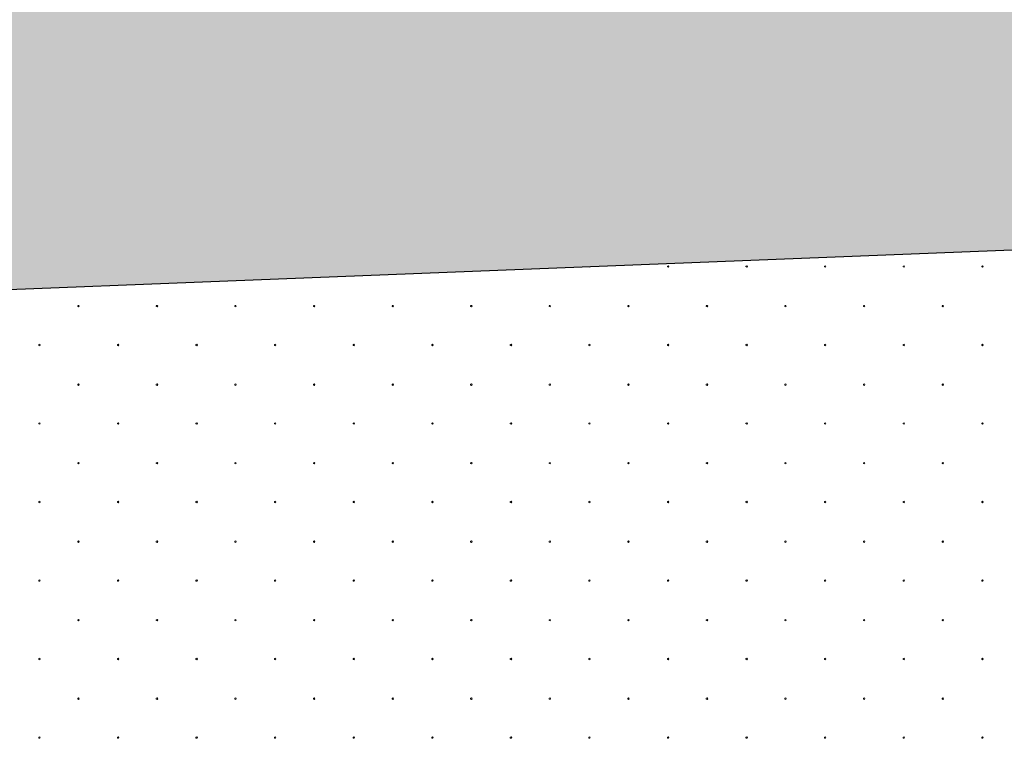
# Model space of a CAD drawing. Header units: millimetres. Extents: x 615418 to 955542, y 450519 to 646666.
# Tile 13 of 84: x 663040 to 671773, y 607784 to 614160. Entities that reach past the tile are written whole.
import ezdxf

# ---------------------------------------------------------------- set-up
doc = ezdxf.new("R2010")
doc.units = ezdxf.units.MM
doc.layers.add('Bound', color=7, linetype='Continuous')
doc.layers.add('Fill', color=7, linetype='Continuous')
doc.styles.get("Standard").update_dxf_attribs({"font": 'arial.ttf'})
doc.dimstyles.new('ISO-25', dxfattribs={"dimtxt": 2.5, "dimasz": 2.5, "dimexe": 1.25, "dimexo": 0.625, "dimtad": 1, "dimtxsty": 'Standard', "dimcen": 2.5, "dimadec": 0, "dimazin": 0, "dimtfac": 1, "dimtmove": 0, "dimatfit": 3, "dimfxl": 1, "dimarcsym": 0})

# ---------------------------------------------------------------- blocks, each defined once
blk = doc.blocks.new('_ArchTick')
at = {"color": 0, "linetype": 'ByBlock', "const_width": 0.15}
blk.add_lwpolyline([(-0.5, -0.5), (0.5, 0.5)], dxfattribs=at)
blk = doc.blocks.new('*D67')
at = {"color": 0, "lineweight": -2, "ltscale": 200, "transparency": 16777216}
for p, q in [((656629.1, 628999.2), (656629.1, 638653.4)), ((682879.1, 611368.3), (682879.1, 638653.4)), ((656629.1, 638028.4), (682879.1, 638028.4))]:
    blk.add_line(p, q, dxfattribs=at)
at = {"layer": 'Defpoints', "color": 0, "ltscale": 200, "transparency": 16777216}
for p in [(682879.1, 638028.4), (656629.1, 628686.7), (682879.1, 611055.8)]:
    blk.add_point(p, dxfattribs=at)
at = {"color": 0, "lineweight": -2, "ltscale": 200, "transparency": 16777216, "xscale": 1250, "yscale": 1250, "zscale": 1250, "rotation": 180}
blk.add_blockref('_ArchTick', (656629.1, 638028.4), dxfattribs=at)
at = {"color": 0, "lineweight": -2, "ltscale": 200, "transparency": 16777216, "xscale": 1250, "yscale": 1250, "zscale": 1250}
blk.add_blockref('_ArchTick', (682879.1, 638028.4), dxfattribs=at)
at = {"color": 0, "ltscale": 200, "transparency": 16777216, "insert": (669754.1, 638979.1), "char_height": 1250, "attachment_point": 5, "bg_fill": 3, "box_fill_scale": 1.1, "bg_fill_color": 256, "bg_fill_true_color": 13158600, "bg_fill_transparency": 0}
blk.add_mtext('2625', dxfattribs=at)

msp = doc.modelspace()

# ---------------------------------------------------------------- hatches: boundary and pattern name
at = {"layer": 'Fill'}
h = msp.add_hatch(dxfattribs=at)
h.set_pattern_fill('GR30', color=256, scale=1500, style=0, pattern_type=2)
h.set_pattern_definition([(197.866148, (766950.019, 605597.732), (-1469.25, -489.3829239), [8.8168, -15942.6809]), (197.866148, (767197.519, 605845.232), (-1469.25, -489.3829239), [8.8168, -15942.6809]), (270, (767189.1, 605842.5), (489.75, 3e-14), [8.8168, -480.566]), (270, (766941.6, 605595), (489.75, 3e-14), [8.8168, -480.566]), (342.133852, (766941.694, 605586.242), (13713.0000001, -4404.4463148), [8.817, -15942.6807]), (342.133852, (767189.194, 605833.742), (13713.0000001, -4404.4463148), [8.817, -15942.6807]), (53.95219, (766949.944, 605583.392), (2448.75, 3425.680467), [8.817, -6649.238]), (53.95219, (767197.444, 605830.892), (2448.75, 3425.680467), [8.817, -6649.238]), (126.04781, (767202.694, 605838.092), (-1469.25, 1957.531695), [8.8168, -6649.2382]), (126.04781, (766955.194, 605590.592), (-1469.25, 1957.531695), [8.8168, -6649.2382])])
h.paths.add_polyline_path([(674629.1, 614355.8), (674630.6, 614355.8), (674629.1, 614355.9), (671629.1, 614355.9), (648050.1, 614972.3), (645215.7, 615001.1), (632118.4, 615001.1), (632118.4, 611173.2), (648050.1, 611173.2), (679477.6, 612416.4)])

# ---------------------------------------------------------------- linework, layer by layer
at = {"layer": 'Bound'}
msp.add_lwpolyline([(679477.6, 612416.4), (648050.1, 611173.2), (632118.4, 611173.2)], dxfattribs=at)
at = {"layer": 'Fill', "linetype": 'Continuous', "lineweight": 13}
for p, q in [((668089.1, 611965.9), (668096.2, 611963.6)), ((668096.1, 611963.6), (668098, 611966.2)), ((668793, 611976.8), (668785.3, 611974.3)), ((668785.3, 611974.2), (668785.3, 611966.1)), ((668785.4, 611966.1), (668793.1, 611963.6)), ((668797.8, 611970.2), (668793, 611976.7)), ((668793, 611963.6), (668797.8, 611970.1)), ((669489.9, 611976.8), (669482.2, 611974.3)), ((669482.2, 611974.2), (669482.2, 611966.1)), ((669482.3, 611966.1), (669490, 611963.6)), ((669489.9, 611963.6), (669494.7, 611970.1)), ((669494.8, 611970.2), (669490, 611976.7)), ((670186.9, 611976.8), (670179.1, 611974.3)), ((670179.2, 611974.2), (670179.2, 611966.1)), ((670179.2, 611966.1), (670187, 611963.6)), ((670191.7, 611970.2), (670186.9, 611976.7)), ((670186.9, 611963.6), (670191.7, 611970.1)), ((670883.8, 611976.8), (670876, 611974.3)), ((670876.1, 611974.2), (670876.1, 611966.1)), ((670876.1, 611966.1), (670883.9, 611963.6)), ((670888.6, 611970.2), (670883.8, 611976.7)), ((670883.8, 611963.6), (670888.6, 611970.1)), ((671580.7, 611976.8), (671573, 611974.3)), ((671573, 611974.2), (671573, 611966.1)), ((671573.1, 611966.1), (671580.8, 611963.6)), ((671580.7, 611963.6), (671585.5, 611970.1)), ((671585.6, 611970.2), (671580.8, 611976.7)), ((663562.6, 611625.2), (663554.8, 611622.7)), ((663554.9, 611622.6), (663554.9, 611614.5)), ((663554.9, 611614.5), (663562.7, 611612)), ((663567.4, 611618.6), (663562.6, 611625.2)), ((663562.6, 611612), (663567.4, 611618.6)), ((664259.5, 611625.2), (664251.8, 611622.7)), ((664251.8, 611622.6), (664251.8, 611614.5)), ((664251.9, 611614.5), (664259.6, 611612)), ((664264.3, 611618.6), (664259.5, 611625.2)), ((664259.5, 611612), (664264.3, 611618.6)), ((664956.4, 611625.2), (664948.7, 611622.7)), ((664948.7, 611622.6), (664948.7, 611614.5)), ((664948.8, 611614.5), (664956.5, 611612)), ((664956.4, 611612), (664961.2, 611618.6)), ((664961.3, 611618.6), (664956.5, 611625.2)), ((665653.4, 611625.2), (665645.6, 611622.7)), ((665645.7, 611622.6), (665645.7, 611614.5)), ((665645.7, 611614.5), (665653.5, 611612)), ((665658.2, 611618.6), (665653.4, 611625.2)), ((665653.4, 611612), (665658.2, 611618.6)), ((666350.3, 611625.2), (666342.5, 611622.7)), ((666342.6, 611622.6), (666342.6, 611614.5)), ((666342.6, 611614.5), (666350.4, 611612)), ((666355.1, 611618.6), (666350.3, 611625.2)), ((666350.3, 611612), (666355.1, 611618.6)), ((667047.2, 611625.2), (667039.5, 611622.7)), ((667039.5, 611622.6), (667039.5, 611614.5)), ((667039.6, 611614.5), (667047.3, 611612)), ((667047.2, 611612), (667052, 611618.6)), ((667052.1, 611618.6), (667047.3, 611625.2)), ((667744.2, 611625.2), (667736.4, 611622.7)), ((667736.4, 611622.6), (667736.4, 611614.5)), ((667736.5, 611614.5), (667744.3, 611612)), ((667749, 611618.6), (667744.2, 611625.2)), ((667744.2, 611612), (667748.9, 611618.6)), ((668441.1, 611625.2), (668433.3, 611622.7)), ((668433.4, 611622.6), (668433.4, 611614.5)), ((668433.4, 611614.5), (668441.2, 611612)), ((668445.9, 611618.6), (668441.1, 611625.2)), ((668441.1, 611612), (668445.9, 611618.6)), ((669138, 611625.2), (669130.3, 611622.7)), ((669130.3, 611622.6), (669130.3, 611614.5)), ((669130.4, 611614.5), (669138.1, 611612)), ((669142.8, 611618.6), (669138, 611625.2)), ((669138, 611612), (669142.8, 611618.6)), ((669834.9, 611625.2), (669827.2, 611622.7)), ((669827.2, 611622.6), (669827.2, 611614.5)), ((669827.3, 611614.5), (669835, 611612)), ((669834.9, 611612), (669839.7, 611618.6)), ((669839.8, 611618.6), (669835, 611625.2)), ((670531.9, 611625.2), (670524.1, 611622.7)), ((670524.2, 611622.6), (670524.2, 611614.5)), ((670524.2, 611614.5), (670532, 611612)), ((670536.7, 611618.6), (670531.9, 611625.2)), ((670531.9, 611612), (670536.7, 611618.6)), ((671228.8, 611625.2), (671221, 611622.7)), ((671221.1, 611622.6), (671221.1, 611614.5)), ((671221.1, 611614.5), (671228.9, 611612)), ((671233.6, 611618.6), (671228.8, 611625.2)), ((671228.8, 611612), (671233.6, 611618.6)), ((663217.6, 611280.2), (663209.8, 611277.7)), ((663209.9, 611277.6), (663209.9, 611269.5)), ((663209.9, 611269.5), (663217.7, 611267)), ((663222.4, 611273.6), (663217.6, 611280.2)), ((663217.6, 611267), (663222.4, 611273.6)), ((663914.5, 611280.2), (663906.8, 611277.7)), ((663906.8, 611277.6), (663906.8, 611269.5)), ((663906.9, 611269.5), (663914.6, 611267)), ((663919.3, 611273.6), (663914.5, 611280.2)), ((663914.5, 611267), (663919.3, 611273.6)), ((664611.4, 611280.2), (664603.7, 611277.7)), ((664603.7, 611277.6), (664603.7, 611269.5)), ((664603.8, 611269.5), (664611.5, 611267)), ((664611.4, 611267), (664616.2, 611273.6)), ((664616.3, 611273.6), (664611.5, 611280.2)), ((665308.4, 611280.2), (665300.6, 611277.7)), ((665300.7, 611277.6), (665300.7, 611269.5)), ((665300.7, 611269.5), (665308.5, 611267)), ((665313.2, 611273.6), (665308.4, 611280.2)), ((665308.4, 611267), (665313.2, 611273.6)), ((666005.3, 611280.2), (665997.5, 611277.7)), ((665997.6, 611277.6), (665997.6, 611269.5)), ((665997.6, 611269.5), (666005.4, 611267)), ((666010.1, 611273.6), (666005.3, 611280.2)), ((666005.3, 611267), (666010.1, 611273.6)), ((666702.2, 611280.2), (666694.5, 611277.7)), ((666694.5, 611277.6), (666694.5, 611269.5)), ((666694.6, 611269.5), (666702.3, 611267)), ((666702.2, 611267), (666707, 611273.6)), ((666707.1, 611273.6), (666702.3, 611280.2)), ((667399.2, 611280.2), (667391.4, 611277.7)), ((667391.4, 611277.6), (667391.4, 611269.5)), ((667391.5, 611269.5), (667399.3, 611267)), ((667404, 611273.6), (667399.2, 611280.2)), ((667399.2, 611267), (667403.9, 611273.6)), ((668096.1, 611280.2), (668088.3, 611277.7)), ((668088.4, 611277.6), (668088.4, 611269.5)), ((668088.4, 611269.5), (668096.2, 611267)), ((668100.9, 611273.6), (668096.1, 611280.2)), ((668096.1, 611267), (668100.9, 611273.6)), ((668793, 611280.2), (668785.3, 611277.7)), ((668785.3, 611277.6), (668785.3, 611269.5)), ((668785.4, 611269.5), (668793.1, 611267)), ((668797.8, 611273.6), (668793, 611280.2)), ((668793, 611267), (668797.8, 611273.6)), ((669489.9, 611280.2), (669482.2, 611277.7)), ((669482.2, 611277.6), (669482.2, 611269.5)), ((669482.3, 611269.5), (669490, 611267)), ((669489.9, 611267), (669494.7, 611273.6)), ((669494.8, 611273.6), (669490, 611280.2)), ((670186.9, 611280.2), (670179.1, 611277.7)), ((670179.2, 611277.6), (670179.2, 611269.5)), ((670179.2, 611269.5), (670187, 611267)), ((670191.7, 611273.6), (670186.9, 611280.2)), ((670186.9, 611267), (670191.7, 611273.6)), ((670883.8, 611280.2), (670876, 611277.7)), ((670876.1, 611277.6), (670876.1, 611269.5)), ((670876.1, 611269.5), (670883.9, 611267)), ((670888.6, 611273.6), (670883.8, 611280.2)), ((670883.8, 611267), (670888.6, 611273.6)), ((671580.7, 611280.2), (671573, 611277.7)), ((671573, 611277.6), (671573, 611269.5)), ((671573.1, 611269.5), (671580.8, 611267)), ((671580.7, 611267), (671585.5, 611273.6)), ((671585.6, 611273.6), (671580.8, 611280.2)), ((663562.6, 610928.6), (663554.8, 610926.1)), ((663554.9, 610926.1), (663554.9, 610917.9)), ((663554.9, 610917.9), (663562.7, 610915.4)), ((663567.4, 610922), (663562.6, 610928.6)), ((663562.6, 610915.4), (663567.4, 610922)), ((664259.5, 610928.6), (664251.8, 610926.1)), ((664251.8, 610926.1), (664251.8, 610917.9)), ((664251.9, 610917.9), (664259.6, 610915.4)), ((664264.3, 610922), (664259.5, 610928.6)), ((664259.5, 610915.4), (664264.3, 610922)), ((664956.4, 610928.6), (664948.7, 610926.1)), ((664948.7, 610926.1), (664948.7, 610917.9)), ((664948.8, 610917.9), (664956.5, 610915.4)), ((664956.4, 610915.4), (664961.2, 610922)), ((664961.3, 610922), (664956.5, 610928.6)), ((665653.4, 610928.6), (665645.6, 610926.1)), ((665645.7, 610926.1), (665645.7, 610917.9)), ((665645.7, 610917.9), (665653.5, 610915.4)), ((665658.2, 610922), (665653.4, 610928.6)), ((665653.4, 610915.4), (665658.2, 610922)), ((666350.3, 610928.6), (666342.5, 610926.1)), ((666342.6, 610926.1), (666342.6, 610917.9)), ((666342.6, 610917.9), (666350.4, 610915.4)), ((666355.1, 610922), (666350.3, 610928.6)), ((666350.3, 610915.4), (666355.1, 610922)), ((667047.2, 610928.6), (667039.5, 610926.1)), ((667039.5, 610926.1), (667039.5, 610917.9)), ((667039.6, 610917.9), (667047.3, 610915.4)), ((667047.2, 610915.4), (667052, 610922)), ((667052.1, 610922), (667047.3, 610928.6)), ((667744.2, 610928.6), (667736.4, 610926.1)), ((667736.4, 610926.1), (667736.4, 610917.9)), ((667736.5, 610917.9), (667744.3, 610915.4)), ((667749, 610922), (667744.2, 610928.6)), ((667744.2, 610915.4), (667748.9, 610922)), ((668441.1, 610928.6), (668433.3, 610926.1)), ((668433.4, 610926.1), (668433.4, 610917.9)), ((668433.4, 610917.9), (668441.2, 610915.4)), ((668445.9, 610922), (668441.1, 610928.6)), ((668441.1, 610915.4), (668445.9, 610922)), ((669138, 610928.6), (669130.3, 610926.1)), ((669130.3, 610926.1), (669130.3, 610917.9)), ((669130.4, 610917.9), (669138.1, 610915.4)), ((669142.8, 610922), (669138, 610928.6)), ((669138, 610915.4), (669142.8, 610922)), ((669834.9, 610928.6), (669827.2, 610926.1)), ((669827.2, 610926.1), (669827.2, 610917.9)), ((669827.3, 610917.9), (669835, 610915.4)), ((669834.9, 610915.4), (669839.7, 610922)), ((669839.8, 610922), (669835, 610928.6)), ((670531.9, 610928.6), (670524.1, 610926.1)), ((670524.2, 610926.1), (670524.2, 610917.9)), ((670524.2, 610917.9), (670532, 610915.4)), ((670536.7, 610922), (670531.9, 610928.6)), ((670531.9, 610915.4), (670536.7, 610922)), ((671228.8, 610928.6), (671221, 610926.1)), ((671221.1, 610926.1), (671221.1, 610917.9)), ((671221.1, 610917.9), (671228.9, 610915.4)), ((671233.6, 610922), (671228.8, 610928.6)), ((671228.8, 610915.4), (671233.6, 610922)), ((663217.6, 610583.6), (663209.8, 610581.1)), ((663209.9, 610581.1), (663209.9, 610572.9)), ((663209.9, 610572.9), (663217.7, 610570.4)), ((663222.4, 610577), (663217.6, 610583.6)), ((663217.6, 610570.4), (663222.4, 610577)), ((663914.5, 610583.6), (663906.8, 610581.1)), ((663906.8, 610581.1), (663906.8, 610572.9)), ((663906.9, 610572.9), (663914.6, 610570.4)), ((663919.3, 610577), (663914.5, 610583.6)), ((663914.5, 610570.4), (663919.3, 610577)), ((664611.4, 610583.6), (664603.7, 610581.1)), ((664603.7, 610581.1), (664603.7, 610572.9)), ((664603.8, 610572.9), (664611.5, 610570.4)), ((664611.4, 610570.4), (664616.2, 610577)), ((664616.3, 610577), (664611.5, 610583.6)), ((665308.4, 610583.6), (665300.6, 610581.1)), ((665300.7, 610581.1), (665300.7, 610572.9)), ((665300.7, 610572.9), (665308.5, 610570.4)), ((665313.2, 610577), (665308.4, 610583.6)), ((665308.4, 610570.4), (665313.2, 610577)), ((666005.3, 610583.6), (665997.5, 610581.1)), ((665997.6, 610581.1), (665997.6, 610572.9)), ((665997.6, 610572.9), (666005.4, 610570.4)), ((666010.1, 610577), (666005.3, 610583.6)), ((666005.3, 610570.4), (666010.1, 610577)), ((666702.2, 610583.6), (666694.5, 610581.1)), ((666694.5, 610581.1), (666694.5, 610572.9)), ((666694.6, 610572.9), (666702.3, 610570.4)), ((666702.2, 610570.4), (666707, 610577)), ((666707.1, 610577), (666702.3, 610583.6)), ((667399.2, 610583.6), (667391.4, 610581.1)), ((667391.4, 610581.1), (667391.4, 610572.9)), ((667391.5, 610572.9), (667399.3, 610570.4)), ((667404, 610577), (667399.2, 610583.6)), ((667399.2, 610570.4), (667403.9, 610577)), ((668096.1, 610583.6), (668088.3, 610581.1)), ((668088.4, 610581.1), (668088.4, 610572.9)), ((668088.4, 610572.9), (668096.2, 610570.4)), ((668100.9, 610577), (668096.1, 610583.6)), ((668096.1, 610570.4), (668100.9, 610577)), ((668793, 610583.6), (668785.3, 610581.1)), ((668785.3, 610581.1), (668785.3, 610572.9)), ((668785.4, 610572.9), (668793.1, 610570.4)), ((668797.8, 610577), (668793, 610583.6)), ((668793, 610570.4), (668797.8, 610577)), ((669489.9, 610583.6), (669482.2, 610581.1)), ((669482.2, 610581.1), (669482.2, 610572.9)), ((669482.3, 610572.9), (669490, 610570.4)), ((669489.9, 610570.4), (669494.7, 610577)), ((669494.8, 610577), (669490, 610583.6)), ((670186.9, 610583.6), (670179.1, 610581.1)), ((670179.2, 610581.1), (670179.2, 610572.9)), ((670179.2, 610572.9), (670187, 610570.4)), ((670191.7, 610577), (670186.9, 610583.6)), ((670186.9, 610570.4), (670191.7, 610577)), ((670883.8, 610583.6), (670876, 610581.1)), ((670876.1, 610581.1), (670876.1, 610572.9)), ((670876.1, 610572.9), (670883.9, 610570.4)), ((670888.6, 610577), (670883.8, 610583.6)), ((670883.8, 610570.4), (670888.6, 610577)), ((671580.7, 610583.6), (671573, 610581.1)), ((671573, 610581.1), (671573, 610572.9)), ((671573.1, 610572.9), (671580.8, 610570.4)), ((671580.7, 610570.4), (671585.5, 610577)), ((671585.6, 610577), (671580.8, 610583.6)), ((663562.6, 610232), (663554.8, 610229.5)), ((663554.9, 610229.5), (663554.9, 610221.3)), ((663554.9, 610221.3), (663562.7, 610218.8)), ((663567.4, 610225.4), (663562.6, 610232)), ((663562.6, 610218.8), (663567.4, 610225.4)), ((664259.5, 610232), (664251.8, 610229.5)), ((664251.8, 610229.5), (664251.8, 610221.3)), ((664251.9, 610221.3), (664259.6, 610218.8)), ((664264.3, 610225.4), (664259.5, 610232)), ((664259.5, 610218.8), (664264.3, 610225.4)), ((664956.4, 610232), (664948.7, 610229.5)), ((664948.7, 610229.5), (664948.7, 610221.3)), ((664948.8, 610221.3), (664956.5, 610218.8)), ((664956.4, 610218.8), (664961.2, 610225.4)), ((664961.3, 610225.4), (664956.5, 610232)), ((665653.4, 610232), (665645.6, 610229.5)), ((665645.7, 610229.5), (665645.7, 610221.3)), ((665645.7, 610221.3), (665653.5, 610218.8)), ((665658.2, 610225.4), (665653.4, 610232)), ((665653.4, 610218.8), (665658.2, 610225.4)), ((666350.3, 610232), (666342.5, 610229.5)), ((666342.6, 610229.5), (666342.6, 610221.3)), ((666342.6, 610221.3), (666350.4, 610218.8)), ((666355.1, 610225.4), (666350.3, 610232)), ((666350.3, 610218.8), (666355.1, 610225.4)), ((667047.2, 610232), (667039.5, 610229.5)), ((667039.5, 610229.5), (667039.5, 610221.3)), ((667039.6, 610221.3), (667047.3, 610218.8)), ((667047.2, 610218.8), (667052, 610225.4)), ((667052.1, 610225.4), (667047.3, 610232)), ((667744.2, 610232), (667736.4, 610229.5)), ((667736.4, 610229.5), (667736.4, 610221.3)), ((667736.5, 610221.3), (667744.3, 610218.8)), ((667749, 610225.4), (667744.2, 610232)), ((667744.2, 610218.8), (667748.9, 610225.4)), ((668441.1, 610232), (668433.3, 610229.5)), ((668433.4, 610229.5), (668433.4, 610221.3)), ((668433.4, 610221.3), (668441.2, 610218.8)), ((668445.9, 610225.4), (668441.1, 610232)), ((668441.1, 610218.8), (668445.9, 610225.4)), ((669138, 610232), (669130.3, 610229.5)), ((669130.3, 610229.5), (669130.3, 610221.3)), ((669130.4, 610221.3), (669138.1, 610218.8)), ((669142.8, 610225.4), (669138, 610232)), ((669138, 610218.8), (669142.8, 610225.4)), ((669834.9, 610232), (669827.2, 610229.5)), ((669827.2, 610229.5), (669827.2, 610221.3)), ((669827.3, 610221.3), (669835, 610218.8)), ((669834.9, 610218.8), (669839.7, 610225.4)), ((669839.8, 610225.4), (669835, 610232)), ((670531.9, 610232), (670524.1, 610229.5)), ((670524.2, 610229.5), (670524.2, 610221.3)), ((670524.2, 610221.3), (670532, 610218.8)), ((670536.7, 610225.4), (670531.9, 610232)), ((670531.9, 610218.8), (670536.7, 610225.4)), ((671228.8, 610232), (671221, 610229.5)), ((671221.1, 610229.5), (671221.1, 610221.3)), ((671221.1, 610221.3), (671228.9, 610218.8)), ((671233.6, 610225.4), (671228.8, 610232)), ((671228.8, 610218.8), (671233.6, 610225.4)), ((663217.6, 609887), (663209.8, 609884.5)), ((663209.9, 609884.5), (663209.9, 609876.3)), ((663209.9, 609876.3), (663217.7, 609873.8)), ((663222.4, 609880.4), (663217.6, 609887)), ((663217.6, 609873.8), (663222.4, 609880.4)), ((663914.5, 609887), (663906.8, 609884.5)), ((663906.8, 609884.5), (663906.8, 609876.3)), ((663906.9, 609876.3), (663914.6, 609873.8)), ((663919.3, 609880.4), (663914.5, 609887)), ((663914.5, 609873.8), (663919.3, 609880.4)), ((664611.4, 609887), (664603.7, 609884.5)), ((664603.7, 609884.5), (664603.7, 609876.3)), ((664603.8, 609876.3), (664611.5, 609873.8)), ((664611.4, 609873.8), (664616.2, 609880.4)), ((664616.3, 609880.4), (664611.5, 609887)), ((665308.4, 609887), (665300.6, 609884.5)), ((665300.7, 609884.5), (665300.7, 609876.3)), ((665300.7, 609876.3), (665308.5, 609873.8)), ((665313.2, 609880.4), (665308.4, 609887)), ((665308.4, 609873.8), (665313.2, 609880.4)), ((666005.3, 609887), (665997.5, 609884.5)), ((665997.6, 609884.5), (665997.6, 609876.3)), ((665997.6, 609876.3), (666005.4, 609873.8)), ((666010.1, 609880.4), (666005.3, 609887)), ((666005.3, 609873.8), (666010.1, 609880.4)), ((666702.2, 609887), (666694.5, 609884.5)), ((666694.5, 609884.5), (666694.5, 609876.3)), ((666694.6, 609876.3), (666702.3, 609873.8)), ((666702.2, 609873.8), (666707, 609880.4)), ((666707.1, 609880.4), (666702.3, 609887)), ((667399.2, 609887), (667391.4, 609884.5)), ((667391.4, 609884.5), (667391.4, 609876.3)), ((667391.5, 609876.3), (667399.3, 609873.8)), ((667404, 609880.4), (667399.2, 609887)), ((667399.2, 609873.8), (667403.9, 609880.4)), ((668096.1, 609887), (668088.3, 609884.5)), ((668088.4, 609884.5), (668088.4, 609876.3)), ((668088.4, 609876.3), (668096.2, 609873.8)), ((668100.9, 609880.4), (668096.1, 609887)), ((668096.1, 609873.8), (668100.9, 609880.4)), ((668793, 609887), (668785.3, 609884.5)), ((668785.3, 609884.5), (668785.3, 609876.3)), ((668785.4, 609876.3), (668793.1, 609873.8)), ((668797.8, 609880.4), (668793, 609887)), ((668793, 609873.8), (668797.8, 609880.4)), ((669489.9, 609887), (669482.2, 609884.5)), ((669482.2, 609884.5), (669482.2, 609876.3)), ((669482.3, 609876.3), (669490, 609873.8)), ((669489.9, 609873.8), (669494.7, 609880.4)), ((669494.8, 609880.4), (669490, 609887)), ((670186.9, 609887), (670179.1, 609884.5)), ((670179.2, 609884.5), (670179.2, 609876.3)), ((670179.2, 609876.3), (670187, 609873.8)), ((670191.7, 609880.4), (670186.9, 609887)), ((670186.9, 609873.8), (670191.7, 609880.4)), ((670883.8, 609887), (670876, 609884.5)), ((670876.1, 609884.5), (670876.1, 609876.3)), ((670876.1, 609876.3), (670883.9, 609873.8)), ((670888.6, 609880.4), (670883.8, 609887)), ((670883.8, 609873.8), (670888.6, 609880.4)), ((671580.7, 609887), (671573, 609884.5)), ((671573, 609884.5), (671573, 609876.3)), ((671573.1, 609876.3), (671580.8, 609873.8)), ((671580.7, 609873.8), (671585.5, 609880.4)), ((671585.6, 609880.4), (671580.8, 609887)), ((663562.6, 609535.4), (663554.8, 609532.9)), ((663554.9, 609532.9), (663554.9, 609524.7)), ((663554.9, 609524.7), (663562.7, 609522.2)), ((663567.4, 609528.8), (663562.6, 609535.4)), ((663562.6, 609522.2), (663567.4, 609528.8)), ((664259.5, 609535.4), (664251.8, 609532.9)), ((664251.8, 609532.9), (664251.8, 609524.7)), ((664251.9, 609524.7), (664259.6, 609522.2)), ((664264.3, 609528.8), (664259.5, 609535.4)), ((664259.5, 609522.2), (664264.3, 609528.8)), ((664956.4, 609535.4), (664948.7, 609532.9)), ((664948.7, 609532.9), (664948.7, 609524.7)), ((664948.8, 609524.7), (664956.5, 609522.2)), ((664956.4, 609522.2), (664961.2, 609528.8)), ((664961.3, 609528.8), (664956.5, 609535.4)), ((665653.4, 609535.4), (665645.6, 609532.9)), ((665645.7, 609532.9), (665645.7, 609524.7)), ((665645.7, 609524.7), (665653.5, 609522.2)), ((665658.2, 609528.8), (665653.4, 609535.4)), ((665653.4, 609522.2), (665658.2, 609528.8)), ((666350.3, 609535.4), (666342.5, 609532.9)), ((666342.6, 609532.9), (666342.6, 609524.7)), ((666342.6, 609524.7), (666350.4, 609522.2)), ((666355.1, 609528.8), (666350.3, 609535.4)), ((666350.3, 609522.2), (666355.1, 609528.8)), ((667047.2, 609535.4), (667039.5, 609532.9)), ((667039.5, 609532.9), (667039.5, 609524.7)), ((667039.6, 609524.7), (667047.3, 609522.2)), ((667047.2, 609522.2), (667052, 609528.8)), ((667052.1, 609528.8), (667047.3, 609535.4)), ((667744.2, 609535.4), (667736.4, 609532.9)), ((667736.4, 609532.9), (667736.4, 609524.7)), ((667736.5, 609524.7), (667744.3, 609522.2)), ((667749, 609528.8), (667744.2, 609535.4)), ((667744.2, 609522.2), (667748.9, 609528.8)), ((668441.1, 609535.4), (668433.3, 609532.9)), ((668433.4, 609532.9), (668433.4, 609524.7)), ((668433.4, 609524.7), (668441.2, 609522.2)), ((668445.9, 609528.8), (668441.1, 609535.4)), ((668441.1, 609522.2), (668445.9, 609528.8)), ((669138, 609535.4), (669130.3, 609532.9)), ((669130.3, 609532.9), (669130.3, 609524.7)), ((669130.4, 609524.7), (669138.1, 609522.2)), ((669142.8, 609528.8), (669138, 609535.4)), ((669138, 609522.2), (669142.8, 609528.8)), ((669834.9, 609535.4), (669827.2, 609532.9)), ((669827.2, 609532.9), (669827.2, 609524.7)), ((669827.3, 609524.7), (669835, 609522.2)), ((669834.9, 609522.2), (669839.7, 609528.8)), ((669839.8, 609528.8), (669835, 609535.4)), ((670531.9, 609535.4), (670524.1, 609532.9)), ((670524.2, 609532.9), (670524.2, 609524.7)), ((670524.2, 609524.7), (670532, 609522.2)), ((670536.7, 609528.8), (670531.9, 609535.4)), ((670531.9, 609522.2), (670536.7, 609528.8)), ((671228.8, 609535.4), (671221, 609532.9)), ((671221.1, 609532.9), (671221.1, 609524.7)), ((671221.1, 609524.7), (671228.9, 609522.2)), ((671233.6, 609528.8), (671228.8, 609535.4)), ((671228.8, 609522.2), (671233.6, 609528.8)), ((663217.6, 609190.4), (663209.8, 609187.9)), ((663209.9, 609187.9), (663209.9, 609179.7)), ((663209.9, 609179.7), (663217.7, 609177.2)), ((663222.4, 609183.8), (663217.6, 609190.4)), ((663217.6, 609177.2), (663222.4, 609183.8)), ((663914.5, 609190.4), (663906.8, 609187.9)), ((663906.8, 609187.9), (663906.8, 609179.7)), ((663906.9, 609179.7), (663914.6, 609177.2)), ((663919.3, 609183.8), (663914.5, 609190.4)), ((663914.5, 609177.2), (663919.3, 609183.8)), ((664611.4, 609190.4), (664603.7, 609187.9)), ((664603.7, 609187.9), (664603.7, 609179.7)), ((664603.8, 609179.7), (664611.5, 609177.2)), ((664611.4, 609177.2), (664616.2, 609183.8)), ((664616.3, 609183.8), (664611.5, 609190.4)), ((665308.4, 609190.4), (665300.6, 609187.9)), ((665300.7, 609187.9), (665300.7, 609179.7)), ((665300.7, 609179.7), (665308.5, 609177.2)), ((665313.2, 609183.8), (665308.4, 609190.4)), ((665308.4, 609177.2), (665313.2, 609183.8)), ((666005.3, 609190.4), (665997.5, 609187.9)), ((665997.6, 609187.9), (665997.6, 609179.7)), ((665997.6, 609179.7), (666005.4, 609177.2)), ((666010.1, 609183.8), (666005.3, 609190.4)), ((666005.3, 609177.2), (666010.1, 609183.8)), ((666702.2, 609190.4), (666694.5, 609187.9)), ((666694.5, 609187.9), (666694.5, 609179.7)), ((666694.6, 609179.7), (666702.3, 609177.2)), ((666702.2, 609177.2), (666707, 609183.8)), ((666707.1, 609183.8), (666702.3, 609190.4)), ((667399.2, 609190.4), (667391.4, 609187.9)), ((667391.4, 609187.9), (667391.4, 609179.7)), ((667391.5, 609179.7), (667399.3, 609177.2)), ((667404, 609183.8), (667399.2, 609190.4)), ((667399.2, 609177.2), (667403.9, 609183.8)), ((668096.1, 609190.4), (668088.3, 609187.9)), ((668088.4, 609187.9), (668088.4, 609179.7)), ((668088.4, 609179.7), (668096.2, 609177.2)), ((668100.9, 609183.8), (668096.1, 609190.4)), ((668096.1, 609177.2), (668100.9, 609183.8)), ((668793, 609190.4), (668785.3, 609187.9)), ((668785.3, 609187.9), (668785.3, 609179.7)), ((668785.4, 609179.7), (668793.1, 609177.2)), ((668797.8, 609183.8), (668793, 609190.4)), ((668793, 609177.2), (668797.8, 609183.8)), ((669489.9, 609190.4), (669482.2, 609187.9)), ((669482.2, 609187.9), (669482.2, 609179.7)), ((669482.3, 609179.7), (669490, 609177.2)), ((669489.9, 609177.2), (669494.7, 609183.8)), ((669494.8, 609183.8), (669490, 609190.4)), ((670186.9, 609190.4), (670179.1, 609187.9)), ((670179.2, 609187.9), (670179.2, 609179.7)), ((670179.2, 609179.7), (670187, 609177.2)), ((670191.7, 609183.8), (670186.9, 609190.4)), ((670186.9, 609177.2), (670191.7, 609183.8)), ((670883.8, 609190.4), (670876, 609187.9)), ((670876.1, 609187.9), (670876.1, 609179.7)), ((670876.1, 609179.7), (670883.9, 609177.2)), ((670888.6, 609183.8), (670883.8, 609190.4)), ((670883.8, 609177.2), (670888.6, 609183.8)), ((671580.7, 609190.4), (671573, 609187.9)), ((671573, 609187.9), (671573, 609179.7)), ((671573.1, 609179.7), (671580.8, 609177.2)), ((671580.7, 609177.2), (671585.5, 609183.8)), ((671585.6, 609183.8), (671580.8, 609190.4)), ((663562.6, 608838.8), (663554.8, 608836.3)), ((663554.9, 608836.3), (663554.9, 608828.1)), ((663554.9, 608828.2), (663562.7, 608825.7)), ((663567.4, 608832.2), (663562.6, 608838.8)), ((663562.6, 608825.6), (663567.4, 608832.2)), ((664259.5, 608838.8), (664251.8, 608836.3)), ((664251.8, 608836.3), (664251.8, 608828.1)), ((664251.9, 608828.2), (664259.6, 608825.7)), ((664264.3, 608832.2), (664259.5, 608838.8)), ((664259.5, 608825.6), (664264.3, 608832.2)), ((664956.4, 608838.8), (664948.7, 608836.3)), ((664948.7, 608836.3), (664948.7, 608828.1)), ((664948.8, 608828.2), (664956.5, 608825.7)), ((664956.4, 608825.6), (664961.2, 608832.2)), ((664961.3, 608832.2), (664956.5, 608838.8)), ((665653.4, 608838.8), (665645.6, 608836.3)), ((665645.7, 608836.3), (665645.7, 608828.1)), ((665645.7, 608828.2), (665653.5, 608825.7)), ((665658.2, 608832.2), (665653.4, 608838.8)), ((665653.4, 608825.6), (665658.2, 608832.2)), ((666350.3, 608838.8), (666342.5, 608836.3)), ((666342.6, 608836.3), (666342.6, 608828.1)), ((666342.6, 608828.2), (666350.4, 608825.7)), ((666355.1, 608832.2), (666350.3, 608838.8)), ((666350.3, 608825.6), (666355.1, 608832.2)), ((667047.2, 608838.8), (667039.5, 608836.3)), ((667039.5, 608836.3), (667039.5, 608828.1)), ((667039.6, 608828.2), (667047.3, 608825.7)), ((667047.2, 608825.6), (667052, 608832.2)), ((667052.1, 608832.2), (667047.3, 608838.8)), ((667744.2, 608838.8), (667736.4, 608836.3)), ((667736.4, 608836.3), (667736.4, 608828.1)), ((667736.5, 608828.2), (667744.3, 608825.7)), ((667749, 608832.2), (667744.2, 608838.8)), ((667744.2, 608825.6), (667748.9, 608832.2)), ((668441.1, 608838.8), (668433.3, 608836.3)), ((668433.4, 608836.3), (668433.4, 608828.1)), ((668433.4, 608828.2), (668441.2, 608825.7)), ((668445.9, 608832.2), (668441.1, 608838.8)), ((668441.1, 608825.6), (668445.9, 608832.2)), ((669138, 608838.8), (669130.3, 608836.3)), ((669130.3, 608836.3), (669130.3, 608828.1)), ((669130.4, 608828.2), (669138.1, 608825.7)), ((669142.8, 608832.2), (669138, 608838.8)), ((669138, 608825.6), (669142.8, 608832.2)), ((669834.9, 608838.8), (669827.2, 608836.3)), ((669827.2, 608836.3), (669827.2, 608828.1)), ((669827.3, 608828.2), (669835, 608825.7)), ((669834.9, 608825.6), (669839.7, 608832.2)), ((669839.8, 608832.2), (669835, 608838.8)), ((670531.9, 608838.8), (670524.1, 608836.3)), ((670524.2, 608836.3), (670524.2, 608828.1)), ((670524.2, 608828.2), (670532, 608825.7)), ((670536.7, 608832.2), (670531.9, 608838.8)), ((670531.9, 608825.6), (670536.7, 608832.2)), ((671228.8, 608838.8), (671221, 608836.3)), ((671221.1, 608836.3), (671221.1, 608828.1)), ((671221.1, 608828.2), (671228.9, 608825.7)), ((671233.6, 608832.2), (671228.8, 608838.8)), ((671228.8, 608825.6), (671233.6, 608832.2)), ((663217.6, 608493.8), (663209.8, 608491.3)), ((663209.9, 608491.3), (663209.9, 608483.1)), ((663209.9, 608483.2), (663217.7, 608480.7)), ((663222.4, 608487.2), (663217.6, 608493.8)), ((663217.6, 608480.6), (663222.4, 608487.2)), ((663914.5, 608493.8), (663906.8, 608491.3)), ((663906.8, 608491.3), (663906.8, 608483.1)), ((663906.9, 608483.2), (663914.6, 608480.7)), ((663919.3, 608487.2), (663914.5, 608493.8)), ((663914.5, 608480.6), (663919.3, 608487.2)), ((664611.4, 608493.8), (664603.7, 608491.3)), ((664603.7, 608491.3), (664603.7, 608483.1)), ((664603.8, 608483.2), (664611.5, 608480.7)), ((664611.4, 608480.6), (664616.2, 608487.2)), ((664616.3, 608487.2), (664611.5, 608493.8)), ((665308.4, 608493.8), (665300.6, 608491.3)), ((665300.7, 608491.3), (665300.7, 608483.1)), ((665300.7, 608483.2), (665308.5, 608480.7)), ((665313.2, 608487.2), (665308.4, 608493.8)), ((665308.4, 608480.6), (665313.2, 608487.2)), ((666005.3, 608493.8), (665997.5, 608491.3)), ((665997.6, 608491.3), (665997.6, 608483.1)), ((665997.6, 608483.2), (666005.4, 608480.7)), ((666010.1, 608487.2), (666005.3, 608493.8)), ((666005.3, 608480.6), (666010.1, 608487.2)), ((666702.2, 608493.8), (666694.5, 608491.3)), ((666694.5, 608491.3), (666694.5, 608483.1)), ((666694.6, 608483.2), (666702.3, 608480.7)), ((666702.2, 608480.6), (666707, 608487.2)), ((666707.1, 608487.2), (666702.3, 608493.8)), ((667399.2, 608493.8), (667391.4, 608491.3)), ((667391.4, 608491.3), (667391.4, 608483.1)), ((667391.5, 608483.2), (667399.3, 608480.7)), ((667404, 608487.2), (667399.2, 608493.8)), ((667399.2, 608480.6), (667403.9, 608487.2)), ((668096.1, 608493.8), (668088.3, 608491.3)), ((668088.4, 608491.3), (668088.4, 608483.1)), ((668088.4, 608483.2), (668096.2, 608480.7)), ((668100.9, 608487.2), (668096.1, 608493.8)), ((668096.1, 608480.6), (668100.9, 608487.2)), ((668793, 608493.8), (668785.3, 608491.3)), ((668785.3, 608491.3), (668785.3, 608483.1)), ((668785.4, 608483.2), (668793.1, 608480.7)), ((668797.8, 608487.2), (668793, 608493.8)), ((668793, 608480.6), (668797.8, 608487.2)), ((669489.9, 608493.8), (669482.2, 608491.3)), ((669482.2, 608491.3), (669482.2, 608483.1)), ((669482.3, 608483.2), (669490, 608480.7)), ((669489.9, 608480.6), (669494.7, 608487.2)), ((669494.8, 608487.2), (669490, 608493.8)), ((670186.9, 608493.8), (670179.1, 608491.3)), ((670179.2, 608491.3), (670179.2, 608483.1)), ((670179.2, 608483.2), (670187, 608480.7)), ((670191.7, 608487.2), (670186.9, 608493.8)), ((670186.9, 608480.6), (670191.7, 608487.2)), ((670883.8, 608493.8), (670876, 608491.3)), ((670876.1, 608491.3), (670876.1, 608483.1)), ((670876.1, 608483.2), (670883.9, 608480.7)), ((670888.6, 608487.2), (670883.8, 608493.8)), ((670883.8, 608480.6), (670888.6, 608487.2)), ((671580.7, 608493.8), (671573, 608491.3)), ((671573, 608491.3), (671573, 608483.1)), ((671573.1, 608483.2), (671580.8, 608480.7)), ((671580.7, 608480.6), (671585.5, 608487.2)), ((671585.6, 608487.2), (671580.8, 608493.8)), ((663562.6, 608142.2), (663554.8, 608139.7)), ((663554.9, 608139.7), (663554.9, 608131.5)), ((663554.9, 608131.6), (663562.7, 608129.1)), ((663567.4, 608135.6), (663562.6, 608142.2)), ((663562.6, 608129), (663567.4, 608135.6)), ((664259.5, 608142.2), (664251.8, 608139.7)), ((664251.8, 608139.7), (664251.8, 608131.5)), ((664251.9, 608131.6), (664259.6, 608129.1)), ((664264.3, 608135.6), (664259.5, 608142.2)), ((664259.5, 608129), (664264.3, 608135.6)), ((664956.4, 608142.2), (664948.7, 608139.7)), ((664948.7, 608139.7), (664948.7, 608131.5)), ((664948.8, 608131.6), (664956.5, 608129.1)), ((664956.4, 608129), (664961.2, 608135.6)), ((664961.3, 608135.6), (664956.5, 608142.2)), ((665653.4, 608142.2), (665645.6, 608139.7)), ((665645.7, 608139.7), (665645.7, 608131.5)), ((665645.7, 608131.6), (665653.5, 608129.1)), ((665658.2, 608135.6), (665653.4, 608142.2)), ((665653.4, 608129), (665658.2, 608135.6)), ((666350.3, 608142.2), (666342.5, 608139.7)), ((666342.6, 608139.7), (666342.6, 608131.5)), ((666342.6, 608131.6), (666350.4, 608129.1)), ((666355.1, 608135.6), (666350.3, 608142.2)), ((666350.3, 608129), (666355.1, 608135.6)), ((667047.2, 608142.2), (667039.5, 608139.7)), ((667039.5, 608139.7), (667039.5, 608131.5)), ((667039.6, 608131.6), (667047.3, 608129.1)), ((667047.2, 608129), (667052, 608135.6)), ((667052.1, 608135.6), (667047.3, 608142.2)), ((667744.2, 608142.2), (667736.4, 608139.7)), ((667736.4, 608139.7), (667736.4, 608131.5)), ((667736.5, 608131.6), (667744.3, 608129.1)), ((667749, 608135.6), (667744.2, 608142.2)), ((667744.2, 608129), (667748.9, 608135.6)), ((668441.1, 608142.2), (668433.3, 608139.7)), ((668433.4, 608139.7), (668433.4, 608131.5)), ((668433.4, 608131.6), (668441.2, 608129.1)), ((668445.9, 608135.6), (668441.1, 608142.2)), ((668441.1, 608129), (668445.9, 608135.6)), ((669138, 608142.2), (669130.3, 608139.7)), ((669130.3, 608139.7), (669130.3, 608131.5)), ((669130.4, 608131.6), (669138.1, 608129.1)), ((669142.8, 608135.6), (669138, 608142.2)), ((669138, 608129), (669142.8, 608135.6)), ((669834.9, 608142.2), (669827.2, 608139.7)), ((669827.2, 608139.7), (669827.2, 608131.5)), ((669827.3, 608131.6), (669835, 608129.1)), ((669834.9, 608129), (669839.7, 608135.6)), ((669839.8, 608135.6), (669835, 608142.2)), ((670531.9, 608142.2), (670524.1, 608139.7)), ((670524.2, 608139.7), (670524.2, 608131.5)), ((670524.2, 608131.6), (670532, 608129.1)), ((670536.7, 608135.6), (670531.9, 608142.2)), ((670531.9, 608129), (670536.7, 608135.6)), ((671228.8, 608142.2), (671221, 608139.7)), ((671221.1, 608139.7), (671221.1, 608131.5)), ((671221.1, 608131.6), (671228.9, 608129.1)), ((671233.6, 608135.6), (671228.8, 608142.2)), ((671228.8, 608129), (671233.6, 608135.6)), ((663217.6, 607797.2), (663209.8, 607794.7)), ((663209.9, 607794.7), (663209.9, 607786.5)), ((663209.9, 607786.6), (663217.7, 607784.1)), ((663222.4, 607790.6), (663217.6, 607797.2)), ((663217.6, 607784), (663222.4, 607790.6)), ((663914.5, 607797.2), (663906.8, 607794.7)), ((663906.8, 607794.7), (663906.8, 607786.5)), ((663906.9, 607786.6), (663914.6, 607784.1)), ((663919.3, 607790.6), (663914.5, 607797.2)), ((663914.5, 607784), (663919.3, 607790.6)), ((664611.4, 607797.2), (664603.7, 607794.7)), ((664603.7, 607794.7), (664603.7, 607786.5)), ((664603.8, 607786.6), (664611.5, 607784.1)), ((664611.4, 607784), (664616.2, 607790.6)), ((664616.3, 607790.6), (664611.5, 607797.2)), ((665308.4, 607797.2), (665300.6, 607794.7)), ((665300.7, 607794.7), (665300.7, 607786.5)), ((665300.7, 607786.6), (665308.5, 607784.1)), ((665313.2, 607790.6), (665308.4, 607797.2)), ((665308.4, 607784), (665313.2, 607790.6)), ((666005.3, 607797.2), (665997.5, 607794.7)), ((665997.6, 607794.7), (665997.6, 607786.5)), ((665997.6, 607786.6), (666005.4, 607784.1)), ((666010.1, 607790.6), (666005.3, 607797.2)), ((666005.3, 607784), (666010.1, 607790.6)), ((666702.2, 607797.2), (666694.5, 607794.7)), ((666694.5, 607794.7), (666694.5, 607786.5)), ((666694.6, 607786.6), (666702.3, 607784.1)), ((666702.2, 607784), (666707, 607790.6)), ((666707.1, 607790.6), (666702.3, 607797.2)), ((667399.2, 607797.2), (667391.4, 607794.7)), ((667391.4, 607794.7), (667391.4, 607786.5)), ((667391.5, 607786.6), (667399.3, 607784.1)), ((667404, 607790.6), (667399.2, 607797.2)), ((667399.2, 607784), (667403.9, 607790.6)), ((668096.1, 607797.2), (668088.3, 607794.7)), ((668088.4, 607794.7), (668088.4, 607786.5)), ((668088.4, 607786.6), (668096.2, 607784.1)), ((668100.9, 607790.6), (668096.1, 607797.2)), ((668096.1, 607784), (668100.9, 607790.6)), ((668793, 607797.2), (668785.3, 607794.7)), ((668785.3, 607794.7), (668785.3, 607786.5)), ((668785.4, 607786.6), (668793.1, 607784.1)), ((668797.8, 607790.6), (668793, 607797.2)), ((668793, 607784), (668797.8, 607790.6)), ((669489.9, 607797.2), (669482.2, 607794.7)), ((669482.2, 607794.7), (669482.2, 607786.5)), ((669482.3, 607786.6), (669490, 607784.1)), ((669489.9, 607784), (669494.7, 607790.6)), ((669494.8, 607790.6), (669490, 607797.2)), ((670186.9, 607797.2), (670179.1, 607794.7)), ((670179.2, 607794.7), (670179.2, 607786.5)), ((670179.2, 607786.6), (670187, 607784.1)), ((670191.7, 607790.6), (670186.9, 607797.2)), ((670186.9, 607784), (670191.7, 607790.6)), ((670883.8, 607797.2), (670876, 607794.7)), ((670876.1, 607794.7), (670876.1, 607786.5)), ((670876.1, 607786.6), (670883.9, 607784.1)), ((670888.6, 607790.6), (670883.8, 607797.2)), ((670883.8, 607784), (670888.6, 607790.6)), ((671580.7, 607797.2), (671573, 607794.7)), ((671573, 607794.7), (671573, 607786.5)), ((671573.1, 607786.6), (671580.8, 607784.1)), ((671580.7, 607784), (671585.5, 607790.6)), ((671585.6, 607790.6), (671580.8, 607797.2))]:
    msp.add_line(p, q, dxfattribs=at)

# ---------------------------------------------------------------- next in the draw order: dimensions: what is measured, and where the dimension line sits
at = {"ltscale": 200}
dim = msp.add_linear_dim(base=(682879.1, 638028.4), p1=(656629.1, 628686.7), p2=(682879.1, 611055.8), dimstyle='ISO-25', override={"dimscale": 500, "dimdec": 0, "dimlfac": 0.1, "dimzin": 0, "dimblk1": 'ArchTick', "dimblk2": 'ArchTick', "dimsah": 1, "dimtmove": 1, "dimtfill": 1}, dxfattribs=at)
dim.commit()
dim.dimension.update_dxf_attribs({"geometry": '*D67', "text_midpoint": (669754.1, 638979.1)})

doc.saveas('drawing.dxf')
